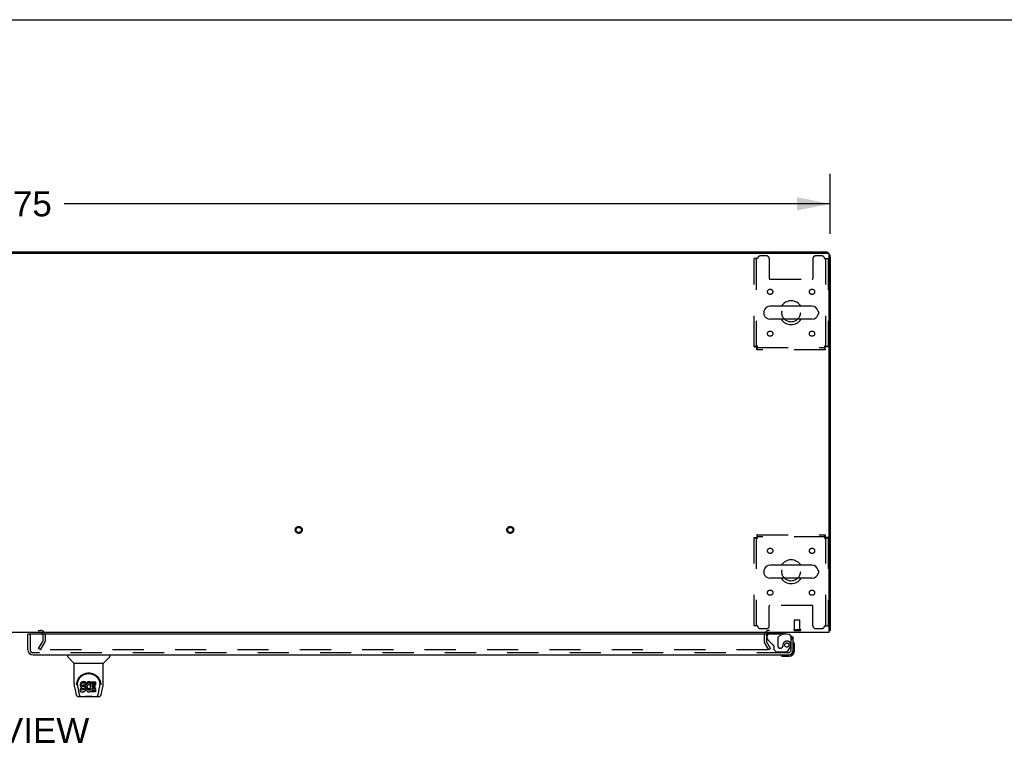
# Model space of a CAD drawing. Header units: inches. Extents: x 0 to 268, y 0 to 174.
# Tile 74 of 83: x 87 to 134, y 139 to 174. Entities that reach past the tile are written whole.
import ezdxf

# ---------------------------------------------------------------- set-up
doc = ezdxf.new("R2010")
doc.units = ezdxf.units.IN
doc.header["$LTSCALE"] = 14.749625
doc.header["$MEASUREMENT"] = 0
doc.linetypes.add('HIDDEN', pattern=[0.2, 0.1, -0.1])
doc.layers.get('0').update_dxf_attribs({"linetype": 'CONTINUOUS'})
for name, color, linetype in [('DEFAULT_2', 8, 'HIDDEN'), ('DIMENSIONS', 7, 'CONTINUOUS'), ('RIGHTHAND_DOOR_ASSEMBLY', 7, 'CONTINUOUS')]:
    doc.layers.add(name, color=color, linetype=linetype)
doc.styles.get("Standard").update_dxf_attribs({"font": 'arial.ttf'})
doc.dimstyles.new('DIMSTYLE_1', dxfattribs={"dimtxt": 1.183125, "dimasz": 1.5775, "dimexe": 0.09, "dimexo": 0.07, "dimgap": 0.0375, "dimtad": 0, "dimtih": 1, "dimtoh": 1, "dimzin": 4, "dimdsep": 46, "dimtxsty": 'Standard', "dimblk": '_FILLED', "dimblk1": '_FILLED', "dimblk2": '_FILLED', "dimcen": 0.09, "dimadec": 3, "dimazin": 1, "dimtfac": 1, "dimtdec": 3, "dimtofl": 0, "dimtmove": 0, "dimatfit": 3, "dimldrblk": '_FILLED', "dimfxl": 0, "dimtolj": 1, "dimtzin": 4, "dimarcsym": 0})

# ---------------------------------------------------------------- blocks, each defined once
blk = doc.blocks.new('_FILLED')
at = {"color": 0, "linetype": 'ByBlock'}
blk.add_solid([(0, 0), (-1, 0.2), (-1, -0.2)], dxfattribs=at)
blk = doc.blocks.new('*D1')
at = {"layer": 'DIMENSIONS', "color": 2, "linetype": 'Continuous'}
for p, q in [((48.059, 163.397), (48.059, 166.236)), ((125.809, 163.397), (125.809, 166.236)), ((48.059, 164.816), (84.275, 164.816)), ((125.809, 164.816), (89.592, 164.816))]:
    blk.add_line(p, q, dxfattribs=at)
at = {"layer": 'DIMENSIONS', "color": 2, "linetype": 'Continuous', "xscale": 1.5775, "yscale": 1.5775, "zscale": 1.5775, "rotation": 180}
blk.add_blockref('_FILLED', (48.059, 164.816), dxfattribs=at)
at = {"layer": 'DIMENSIONS', "color": 2, "linetype": 'Continuous', "xscale": 1.5775, "yscale": 1.5775, "zscale": 1.5775}
blk.add_blockref('_FILLED', (125.809, 164.816), dxfattribs=at)
at = {"layer": 'DIMENSIONS', "color": 2, "linetype": 'Continuous', "insert": (86.934, 165.408), "char_height": 1.1831, "width": 4.13434, "attachment_point": 2, "line_spacing_factor": 0.9}
blk.add_mtext('77.75', dxfattribs=at)

msp = doc.modelspace()

# ---------------------------------------------------------------- linework, layer by layer
at = {"color": 7, "linetype": 'Continuous'}
for p, q in [((0, 173.525), (268.175, 173.525)), ((55.559, 162.539), (118.309, 162.539)), ((118.309, 162.539), (118.309, 162.487)), ((122.667, 159.708), (122.667, 159.621)), ((124.942, 159.97), (122.967, 159.97)), ((125.242, 159.708), (125.242, 159.621)), ((124.942, 159.358), (122.967, 159.358)), ((124.942, 147.72), (122.967, 147.72)), ((122.667, 147.458), (122.667, 147.371)), ((124.942, 147.108), (122.967, 147.108)), ((125.242, 147.458), (125.242, 147.371)), ((125.757, 144.643), (125.809, 144.643))]:
    msp.add_line(p, q, dxfattribs=at)
at = {"color": 3, "linetype": 'Continuous'}
for p, q in [((48.171, 162.487), (125.697, 162.487)), ((118.309, 162.539), (125.562, 162.539)), ((125.757, 144.539), (125.757, 162.427)), ((125.809, 162.293), (125.809, 144.643)), ((125.757, 144.539), (48.111, 144.539))]:
    msp.add_line(p, q, dxfattribs=at)
for points in [[(125.757, 144.624), (125.757, 144.624), (125.761, 144.625), (125.765, 144.626), (125.769, 144.627), (125.773, 144.628)], [(125.773, 144.628), (125.781, 144.629), (125.784, 144.63), (125.788, 144.631), (125.791, 144.631), (125.794, 144.632), (125.797, 144.633), (125.799, 144.634), (125.802, 144.635), (125.803, 144.636), (125.805, 144.637), (125.806, 144.638), (125.807, 144.639), (125.808, 144.641), (125.808, 144.642), (125.809, 144.643)]]:
    msp.add_lwpolyline(points, dxfattribs=at)
for centre, radius, start, end in [((125.562, 162.293), 0.246, 50.5601, 90), ((125.697, 162.427), 0.06, 0, 90), ((125.562, 162.293), 0.246, 0, 39.4399), ((88.465, 144.424), 0.115, 18.2523, 64.7751), ((122.93, 144.397), 0.142, 90, 153.5334)]:
    msp.add_arc(centre, radius, start, end, dxfattribs=at)
at = {"color": 7, "linetype": 'Continuous'}
for centre, radius, start, end in [((123.955, 159.664), 0.562, 32.9567, 147.0433), ((122.811, 159.708), 0.144, 164.3697, 180), ((122.967, 159.664), 0.306, 90, 164.3697), ((124.942, 159.664), 0.306, 15.6303, 90), ((125.098, 159.708), 0.144, 0, 15.6303), ((122.811, 159.621), 0.144, 180, 195.6303), ((122.967, 159.664), 0.306, 195.6303, 270), ((123.955, 159.664), 0.562, 212.956, 327.044), ((124.942, 159.664), 0.306, 270, 344.3697), ((125.098, 159.621), 0.144, 344.3697, 360), ((122.967, 147.414), 0.306, 90, 164.3697), ((123.955, 147.414), 0.562, 32.9567, 147.0433), ((124.942, 147.414), 0.306, 15.6303, 90), ((122.811, 147.458), 0.144, 164.3697, 180), ((122.811, 147.371), 0.144, 180, 195.6303), ((122.967, 147.414), 0.306, 195.6303, 270), ((123.955, 147.414), 0.562, 212.956, 327.044), ((124.942, 147.414), 0.306, 270, 344.3697), ((125.098, 147.458), 0.144, 0, 15.6303), ((125.098, 147.371), 0.144, 344.3697, 360)]:
    msp.add_arc(centre, radius, start, end, dxfattribs=at)
at = {"layer": 'DEFAULT_2', "color": 8, "linetype": 'HIDDEN'}
for p, q in [((122.372, 162.227), (122.205, 162.227)), ((122.205, 158.048), (122.205, 162.227)), ((122.309, 162.227), (122.309, 158.048)), ((122.798, 162.352), (122.497, 162.352)), ((122.923, 162.227), (122.923, 161.282)), ((124.986, 162.227), (124.986, 161.282)), ((125.413, 162.352), (125.111, 162.352)), ((125.538, 162.227), (125.705, 162.227)), ((125.601, 158.048), (125.601, 162.227)), ((125.705, 162.227), (125.705, 158.048)), ((122.953, 161.252), (124.956, 161.252)), ((122.205, 158.048), (122.309, 158.048)), ((122.339, 158.018), (125.571, 158.018)), ((122.339, 157.914), (122.339, 158.018)), ((125.571, 157.914), (122.339, 157.914)), ((125.571, 157.914), (125.571, 158.018)), ((125.705, 158.048), (125.601, 158.048)), ((122.205, 149.03), (122.309, 149.03)), ((122.205, 144.852), (122.205, 149.03)), ((122.309, 149.03), (122.309, 144.852)), ((122.339, 149.164), (125.571, 149.164)), ((122.339, 149.164), (122.339, 149.06)), ((125.571, 149.06), (122.339, 149.06)), ((125.571, 149.164), (125.571, 149.06)), ((125.705, 149.03), (125.601, 149.03)), ((125.601, 144.852), (125.601, 149.03)), ((125.705, 149.03), (125.705, 144.852)), ((122.923, 144.852), (122.923, 145.797)), ((124.956, 145.827), (122.953, 145.827)), ((124.986, 144.852), (124.986, 145.797)), ((122.372, 144.852), (122.205, 144.852)), ((124.122, 144.686), (124.122, 145.133)), ((124.132, 145.143), (124.36, 145.143)), ((124.37, 144.686), (124.37, 145.133)), ((125.538, 144.852), (125.705, 144.852)), ((85.403, 144.643), (88.465, 144.643)), ((88.58, 144.424), (88.58, 144.135)), ((88.684, 144.424), (88.684, 144.135)), ((122.497, 144.727), (122.798, 144.727)), ((122.684, 144.397), (122.684, 144.135)), ((122.788, 144.397), (122.788, 144.135)), ((124.104, 144.686), (124.388, 144.686)), ((124.104, 144.643), (124.388, 144.643)), ((125.111, 144.727), (125.413, 144.727)), ((88.379, 143.779), (88.575, 144.119)), ((88.469, 143.727), (88.665, 144.067)), ((122.898, 143.727), (122.702, 144.067)), ((122.988, 143.779), (122.792, 144.119)), ((88.469, 143.727), (88.379, 143.779)), ((122.852, 143.727), (88.402, 143.727)), ((122.988, 143.779), (122.898, 143.727))]:
    msp.add_line(p, q, dxfattribs=at)
for points in [[(122.372, 158.081), (122.353, 158.079), (122.334, 158.077), (122.316, 158.074), (122.299, 158.072), (122.283, 158.07), (122.267, 158.067), (122.253, 158.065), (122.241, 158.063), (122.23, 158.06), (122.221, 158.058), (122.214, 158.055), (122.209, 158.053), (122.206, 158.051), (122.205, 158.048)], [(122.372, 158.081), (122.364, 158.079), (122.358, 158.077), (122.351, 158.074), (122.344, 158.072), (122.338, 158.07), (122.332, 158.067), (122.327, 158.065), (122.322, 158.063), (122.318, 158.06), (122.315, 158.058), (122.312, 158.055), (122.31, 158.053), (122.309, 158.051), (122.309, 158.048)], [(122.339, 158.018), (122.341, 158.019), (122.343, 158.02), (122.346, 158.022), (122.348, 158.025), (122.35, 158.028), (122.353, 158.032), (122.355, 158.037), (122.357, 158.042), (122.36, 158.048), (122.362, 158.054), (122.364, 158.061), (122.367, 158.067), (122.369, 158.074), (122.372, 158.081)], [(122.339, 157.914), (122.341, 157.915), (122.343, 157.919), (122.346, 157.924), (122.348, 157.931), (122.35, 157.94), (122.353, 157.951), (122.355, 157.963), (122.357, 157.977), (122.36, 157.993), (122.362, 158.009), (122.364, 158.026), (122.367, 158.044), (122.369, 158.063), (122.372, 158.081)], [(125.705, 158.048), (125.703, 158.051), (125.7, 158.053), (125.695, 158.055), (125.688, 158.058), (125.679, 158.06), (125.668, 158.063), (125.656, 158.065), (125.642, 158.067), (125.626, 158.07), (125.61, 158.072), (125.593, 158.074), (125.575, 158.077), (125.556, 158.079), (125.538, 158.081)], [(125.538, 158.081), (125.54, 158.074), (125.542, 158.067), (125.545, 158.061), (125.547, 158.054), (125.549, 158.048), (125.552, 158.042), (125.554, 158.037), (125.556, 158.032), (125.559, 158.028), (125.561, 158.025), (125.563, 158.022), (125.566, 158.02), (125.568, 158.019), (125.571, 158.018)], [(125.601, 158.048), (125.6, 158.051), (125.599, 158.053), (125.597, 158.055), (125.594, 158.058), (125.591, 158.06), (125.587, 158.063), (125.582, 158.065), (125.577, 158.067), (125.571, 158.07), (125.565, 158.072), (125.558, 158.074), (125.552, 158.077), (125.545, 158.079), (125.538, 158.081)], [(125.538, 158.081), (125.54, 158.063), (125.542, 158.044), (125.545, 158.026), (125.547, 158.009), (125.549, 157.993), (125.552, 157.977), (125.554, 157.963), (125.556, 157.951), (125.559, 157.94), (125.561, 157.931), (125.563, 157.924), (125.566, 157.919), (125.568, 157.915), (125.571, 157.914)], [(122.205, 149.03), (122.206, 149.028), (122.209, 149.026), (122.214, 149.023), (122.221, 149.021), (122.23, 149.019), (122.241, 149.016), (122.253, 149.014), (122.267, 149.012), (122.283, 149.009), (122.299, 149.007), (122.316, 149.004), (122.334, 149.002), (122.353, 149), (122.372, 148.997)], [(122.309, 149.03), (122.309, 149.028), (122.31, 149.026), (122.312, 149.023), (122.315, 149.021), (122.318, 149.019), (122.322, 149.016), (122.327, 149.014), (122.332, 149.012), (122.338, 149.009), (122.344, 149.007), (122.351, 149.004), (122.358, 149.002), (122.364, 149), (122.372, 148.997)], [(122.372, 148.997), (122.369, 149.016), (122.367, 149.035), (122.364, 149.053), (122.362, 149.07), (122.36, 149.086), (122.357, 149.102), (122.355, 149.115), (122.353, 149.128), (122.35, 149.139), (122.348, 149.148), (122.346, 149.155), (122.343, 149.16), (122.341, 149.163), (122.339, 149.164)], [(122.372, 148.997), (122.369, 149.004), (122.367, 149.011), (122.364, 149.018), (122.362, 149.025), (122.36, 149.031), (122.357, 149.037), (122.355, 149.042), (122.353, 149.047), (122.35, 149.051), (122.348, 149.054), (122.346, 149.057), (122.343, 149.059), (122.341, 149.06), (122.339, 149.06)], [(125.571, 149.164), (125.568, 149.163), (125.566, 149.16), (125.563, 149.155), (125.561, 149.148), (125.559, 149.139), (125.556, 149.128), (125.554, 149.115), (125.552, 149.102), (125.549, 149.086), (125.547, 149.07), (125.545, 149.053), (125.542, 149.035), (125.54, 149.016), (125.538, 148.997)], [(125.571, 149.06), (125.568, 149.06), (125.566, 149.059), (125.563, 149.057), (125.561, 149.054), (125.559, 149.051), (125.556, 149.047), (125.554, 149.042), (125.552, 149.037), (125.549, 149.031), (125.547, 149.025), (125.545, 149.018), (125.542, 149.011), (125.54, 149.004), (125.538, 148.997)], [(125.538, 148.997), (125.556, 149), (125.575, 149.002), (125.593, 149.004), (125.61, 149.007), (125.626, 149.009), (125.642, 149.012), (125.656, 149.014), (125.668, 149.016), (125.679, 149.019), (125.688, 149.021), (125.695, 149.023), (125.7, 149.026), (125.703, 149.028), (125.705, 149.03)], [(125.538, 148.997), (125.545, 149), (125.552, 149.002), (125.558, 149.004), (125.565, 149.007), (125.571, 149.009), (125.577, 149.012), (125.582, 149.014), (125.587, 149.016), (125.591, 149.019), (125.594, 149.021), (125.597, 149.023), (125.599, 149.026), (125.6, 149.028), (125.601, 149.03)], [(122.872, 143.744), (122.872, 143.742), (122.872, 143.74), (122.871, 143.739), (122.87, 143.737), (122.869, 143.735), (122.868, 143.733), (122.866, 143.732), (122.865, 143.731), (122.863, 143.73), (122.861, 143.729), (122.859, 143.728), (122.856, 143.727), (122.854, 143.727), (122.852, 143.727)], [(122.87, 143.752), (122.871, 143.75), (122.871, 143.748), (122.872, 143.746), (122.872, 143.744), (122.872, 143.744)]]:
    msp.add_lwpolyline(points, dxfattribs=at)
for centre, radius in [((122.965, 160.654), 0.125), ((124.944, 160.654), 0.125), ((123.955, 159.664), 0.438), ((122.965, 158.675), 0.125), ((124.944, 158.675), 0.125), ((100.677, 149.393), 0.164), ((100.677, 149.393), 0.124), ((110.677, 149.393), 0.164), ((110.677, 149.393), 0.124), ((122.965, 148.404), 0.125), ((124.944, 148.404), 0.125), ((123.955, 147.414), 0.438), ((122.965, 146.425), 0.125), ((124.944, 146.425), 0.125)]:
    msp.add_circle(centre, radius, dxfattribs=at)
for centre, radius, start, end in [((122.497, 162.227), 0.125, 90, 180), ((122.798, 162.227), 0.125, 0, 90), ((125.111, 162.227), 0.125, 90, 180), ((125.413, 162.227), 0.125, 0, 90), ((122.953, 161.282), 0.03, 180, 270), ((124.956, 161.282), 0.03, 270, 360), ((122.953, 145.797), 0.03, 90, 180), ((124.956, 145.797), 0.03, 0, 90), ((122.497, 144.852), 0.125, 180, 270), ((122.798, 144.852), 0.125, 270, 360), ((124.132, 145.133), 0.01, 90, 180), ((124.36, 145.133), 0.01, 0, 90), ((125.111, 144.852), 0.125, 180, 270), ((125.413, 144.852), 0.125, 270, 360), ((88.465, 144.424), 0.219, 0, 90), ((88.465, 144.424), 0.115, 64.7751, 90), ((88.465, 144.424), 0.115, 0, 18.2523), ((122.93, 144.397), 0.246, 90, 180), ((122.93, 144.397), 0.142, 153.5334, 180), ((124.104, 144.665), 0.0215, 90, 270), ((124.388, 144.665), 0.0215, 270, 90), ((88.547, 144.135), 0.033, 330, 360), ((88.547, 144.135), 0.137, 330, 360), ((122.821, 144.135), 0.137, 180, 210), ((122.821, 144.135), 0.033, 180, 210)]:
    msp.add_arc(centre, radius, start, end, dxfattribs=at)
at = {"layer": 'RIGHTHAND_DOOR_ASSEMBLY', "color": 7, "linetype": 'Continuous'}
for p, q in [((87.933, 144.46), (87.871, 144.46)), ((123.547, 144.46), (123.617, 144.5)), ((123.617, 144.539), (123.617, 144.5)), ((123.983, 144.335), (124.059, 144.335)), ((124.119, 143.941), (124.116, 143.979)), ((124.119, 143.684), (124.119, 143.941)), ((89.742, 143.481), (89.742, 143.419)), ((90.051, 143.093), (89.754, 143.391)), ((91.441, 143.093), (91.738, 143.391)), ((91.75, 143.481), (91.75, 143.419)), ((123.561, 143.424), (123.599, 143.421)), ((123.599, 143.421), (123.856, 143.421)), ((123.812, 143.481), (123.856, 143.481)), ((124.059, 143.684), (124.059, 143.728)), ((90.057, 143.088), (91.435, 143.088)), ((90.057, 142.116), (90.057, 143.088)), ((91.435, 142.116), (91.435, 143.088)), ((90.175, 142.061), (90.175, 142.061)), ((90.182, 142.148), (90.181, 142.084)), ((90.219, 142.074), (90.219, 142.051)), ((90.362, 142.119), (90.36, 142.096)), ((90.36, 142.029), (90.36, 142.096)), ((90.362, 142.052), (90.36, 142.029)), ((90.36, 142.029), (90.361, 142.005)), ((90.361, 142.005), (90.365, 141.981)), ((90.367, 142.143), (90.362, 142.119)), ((90.362, 142.052), (90.362, 142.119)), ((90.367, 142.076), (90.362, 142.052)), ((90.365, 141.981), (90.373, 141.959)), ((90.376, 142.165), (90.367, 142.143)), ((90.367, 142.076), (90.367, 142.143)), ((90.376, 142.098), (90.367, 142.076)), ((90.39, 142.185), (90.376, 142.165)), ((90.376, 142.098), (90.376, 142.165)), ((90.39, 142.118), (90.376, 142.098)), ((90.398, 142.193), (90.39, 142.185)), ((90.39, 142.118), (90.39, 142.185)), ((90.398, 142.126), (90.39, 142.118)), ((90.408, 142.199), (90.398, 142.193)), ((90.398, 142.126), (90.398, 142.193)), ((90.408, 142.133), (90.398, 142.126)), ((90.43, 142.209), (90.408, 142.199)), ((90.408, 142.133), (90.408, 142.199)), ((90.43, 142.142), (90.408, 142.133)), ((90.453, 142.216), (90.43, 142.209)), ((90.43, 142.142), (90.43, 142.209)), ((90.453, 142.15), (90.43, 142.142)), ((90.431, 142.017), (90.432, 142.032)), ((90.432, 142.01), (90.431, 142.017)), ((90.432, 142.032), (90.434, 142.047)), ((90.432, 142.01), (90.432, 142.032)), ((90.434, 142.002), (90.432, 142.01)), ((90.434, 142.047), (90.437, 142.054)), ((90.434, 142.002), (90.434, 142.047)), ((90.438, 141.996), (90.434, 142.002)), ((90.437, 142.054), (90.443, 142.059)), ((90.438, 141.996), (90.438, 142.055)), ((90.445, 141.992), (90.438, 141.996)), ((90.443, 142.059), (90.457, 142.063)), ((90.445, 142.059), (90.444, 142.059)), ((90.459, 142.055), (90.445, 142.059)), ((90.445, 141.992), (90.445, 142.059)), ((90.459, 141.988), (90.445, 141.992)), ((90.593, 142.216), (90.453, 142.216)), ((90.453, 142.15), (90.453, 142.216)), ((90.593, 142.15), (90.453, 142.15)), ((90.457, 142.063), (90.472, 142.064)), ((90.483, 142.056), (90.459, 142.055)), ((90.459, 141.988), (90.459, 142.055)), ((90.483, 141.989), (90.459, 141.988)), ((90.472, 142.064), (90.585, 142.064)), ((90.507, 142.054), (90.483, 142.056)), ((90.483, 141.989), (90.483, 142.056)), ((90.507, 141.988), (90.483, 141.989)), ((90.53, 142.049), (90.507, 142.054)), ((90.507, 141.988), (90.507, 142.054)), ((90.53, 141.982), (90.507, 141.988)), ((90.541, 142.044), (90.53, 142.049)), ((90.53, 141.982), (90.53, 142.049)), ((90.541, 141.978), (90.53, 141.982)), ((90.551, 142.038), (90.541, 142.044)), ((90.541, 141.978), (90.541, 142.044)), ((90.568, 142.021), (90.551, 142.038)), ((90.551, 141.971), (90.551, 142.038)), ((90.582, 142.001), (90.568, 142.021)), ((90.568, 141.954), (90.568, 142.021)), ((90.591, 141.979), (90.582, 142.001)), ((90.582, 141.934), (90.582, 142.001)), ((90.585, 142.064), (90.59, 142.065)), ((90.59, 142.065), (90.592, 142.07)), ((90.592, 142.07), (90.593, 142.083)), ((90.597, 142.052), (90.592, 142.008)), ((90.592, 141.941), (90.592, 142.008)), ((90.597, 141.986), (90.592, 141.941)), ((90.594, 142.174), (90.593, 142.216)), ((90.593, 142.15), (90.593, 142.216)), ((90.594, 142.107), (90.593, 142.15)), ((90.593, 142.083), (90.594, 142.107)), ((90.594, 142.107), (90.594, 142.174)), ((90.601, 142.074), (90.597, 142.052)), ((90.597, 141.986), (90.597, 142.052)), ((90.601, 142.008), (90.597, 141.986)), ((90.607, 142.096), (90.601, 142.074)), ((90.601, 142.008), (90.601, 142.074)), ((90.607, 142.029), (90.601, 142.008)), ((90.615, 142.116), (90.607, 142.096)), ((90.607, 142.029), (90.607, 142.096)), ((90.615, 142.05), (90.607, 142.029)), ((90.626, 142.136), (90.615, 142.116)), ((90.615, 142.05), (90.615, 142.116)), ((90.626, 142.069), (90.615, 142.05)), ((90.639, 142.154), (90.626, 142.136)), ((90.626, 142.069), (90.626, 142.136)), ((90.639, 142.087), (90.626, 142.069)), ((90.654, 142.171), (90.639, 142.154)), ((90.639, 142.087), (90.639, 142.154)), ((90.654, 142.104), (90.639, 142.087)), ((90.67, 142.186), (90.654, 142.171)), ((90.654, 142.104), (90.654, 142.171)), ((90.67, 142.119), (90.654, 142.104)), ((90.665, 141.984), (90.662, 141.957)), ((90.669, 141.996), (90.665, 141.984)), ((90.675, 142.008), (90.669, 141.996)), ((90.688, 142.199), (90.67, 142.186)), ((90.67, 142.119), (90.67, 142.186)), ((90.688, 142.132), (90.67, 142.119)), ((90.689, 142.031), (90.675, 142.008)), ((90.709, 142.208), (90.688, 142.199)), ((90.688, 142.132), (90.688, 142.199)), ((90.709, 142.141), (90.688, 142.132)), ((90.697, 142.042), (90.689, 142.031)), ((90.708, 142.049), (90.697, 142.042)), ((90.733, 142.06), (90.708, 142.049)), ((90.731, 142.213), (90.709, 142.208)), ((90.709, 142.141), (90.709, 142.208)), ((90.731, 142.146), (90.709, 142.141)), ((90.753, 142.215), (90.731, 142.213)), ((90.731, 142.146), (90.731, 142.213)), ((90.753, 142.148), (90.731, 142.146)), ((90.746, 142.063), (90.733, 142.06)), ((90.759, 142.063), (90.746, 142.063)), ((90.753, 142.215), (90.775, 142.215)), ((90.753, 142.148), (90.753, 142.215)), ((90.775, 142.148), (90.753, 142.148)), ((90.772, 142.06), (90.759, 142.063)), ((90.785, 142.055), (90.772, 142.06)), ((90.786, 142.213), (90.775, 142.215)), ((90.775, 142.148), (90.775, 142.215)), ((90.786, 142.146), (90.775, 142.148)), ((90.797, 142.209), (90.786, 142.213)), ((90.786, 142.146), (90.786, 142.213)), ((90.797, 142.143), (90.786, 142.146)), ((90.817, 142.125), (90.791, 142.057)), ((90.816, 142.197), (90.797, 142.209)), ((90.797, 142.143), (90.797, 142.209)), ((90.816, 142.131), (90.797, 142.143)), ((90.816, 142.197), (90.816, 142.131)), ((90.817, 142.194), (90.817, 142.131)), ((90.826, 142.214), (91.063, 142.214)), ((90.826, 141.822), (90.826, 142.214)), ((90.826, 142.148), (91.063, 142.148)), ((90.896, 142.06), (90.896, 141.992)), ((91.063, 142.064), (90.9, 142.064)), ((90.9, 142.055), (91.032, 142.055)), ((90.9, 141.988), (91.032, 141.988)), ((91.036, 142.05), (91.036, 141.91)), ((91.067, 142.21), (91.067, 142.069)), ((91.31, 142.148), (91.311, 142.084)), ((91.317, 142.061), (91.317, 142.061)), ((90.072, 141.973), (90.137, 141.667)), ((90.228, 141.953), (90.286, 141.66)), ((90.296, 141.592), (90.303, 141.592)), ((90.305, 141.585), (90.305, 141.586)), ((90.362, 141.743), (90.362, 141.885)), ((90.426, 141.89), (90.367, 141.889)), ((90.367, 141.822), (90.367, 141.889)), ((90.426, 141.823), (90.367, 141.822)), ((90.367, 141.738), (90.511, 141.738)), ((90.373, 141.959), (90.386, 141.939)), ((90.386, 141.939), (90.402, 141.922)), ((90.402, 141.922), (90.422, 141.909)), ((90.422, 141.909), (90.433, 141.904)), ((90.487, 141.89), (90.426, 141.89)), ((90.426, 141.823), (90.426, 141.89)), ((90.487, 141.823), (90.426, 141.823)), ((90.433, 141.904), (90.445, 141.902)), ((90.445, 141.902), (90.492, 141.902)), ((90.502, 141.891), (90.487, 141.89)), ((90.487, 141.823), (90.487, 141.89)), ((90.502, 141.824), (90.487, 141.823)), ((90.508, 141.493), (90.487, 141.514)), ((90.492, 141.902), (90.5, 141.901)), ((90.5, 141.901), (90.507, 141.899)), ((90.509, 141.895), (90.502, 141.891)), ((90.502, 141.824), (90.502, 141.891)), ((90.509, 141.828), (90.502, 141.824)), ((90.507, 141.899), (90.513, 141.894)), ((90.51, 141.896), (90.509, 141.895)), ((90.509, 141.828), (90.509, 141.895)), ((90.514, 141.833), (90.509, 141.828)), ((90.511, 141.738), (90.523, 141.74)), ((90.513, 141.894), (90.518, 141.888)), ((90.514, 141.833), (90.514, 141.893)), ((90.523, 141.845), (90.514, 141.833)), ((90.518, 141.888), (90.524, 141.875)), ((90.523, 141.845), (90.523, 141.877)), ((90.526, 141.852), (90.523, 141.845)), ((90.523, 141.74), (90.534, 141.744)), ((90.524, 141.875), (90.527, 141.86)), ((90.526, 141.852), (90.526, 141.864)), ((90.527, 141.86), (90.526, 141.852)), ((90.534, 141.744), (90.554, 141.758)), ((90.551, 141.971), (90.541, 141.978)), ((90.568, 141.954), (90.551, 141.971)), ((90.554, 141.758), (90.571, 141.774)), ((90.582, 141.934), (90.568, 141.954)), ((90.571, 141.774), (90.578, 141.784)), ((90.578, 141.784), (90.583, 141.795)), ((90.591, 141.912), (90.582, 141.934)), ((90.583, 141.795), (90.592, 141.818)), ((90.592, 141.975), (90.591, 141.979)), ((90.591, 141.912), (90.591, 141.979)), ((90.597, 141.889), (90.591, 141.912)), ((90.592, 141.941), (90.593, 141.919)), ((90.592, 141.818), (90.598, 141.841)), ((90.593, 141.919), (90.596, 141.897)), ((90.596, 141.897), (90.601, 141.875)), ((90.6, 141.865), (90.597, 141.889)), ((90.598, 141.841), (90.6, 141.865)), ((90.6, 141.865), (90.6, 141.879)), ((90.601, 141.875), (90.608, 141.854)), ((90.608, 141.854), (90.629, 141.815)), ((90.629, 141.815), (90.642, 141.796)), ((90.642, 141.796), (90.656, 141.78)), ((90.656, 141.78), (90.673, 141.765)), ((90.662, 141.957), (90.661, 141.93)), ((90.661, 141.93), (90.663, 141.917)), ((90.663, 141.917), (90.663, 141.957)), ((90.663, 141.917), (90.666, 141.904)), ((90.665, 141.976), (90.666, 141.971)), ((90.666, 141.971), (90.676, 141.946)), ((90.666, 141.904), (90.666, 141.971)), ((90.666, 141.904), (90.676, 141.879)), ((90.673, 141.765), (90.69, 141.751)), ((90.676, 141.946), (90.689, 141.923)), ((90.676, 141.879), (90.676, 141.946)), ((90.676, 141.879), (90.689, 141.856)), ((90.689, 141.923), (90.698, 141.913)), ((90.689, 141.856), (90.689, 141.923)), ((90.689, 141.856), (90.698, 141.846)), ((90.69, 141.751), (90.7, 141.746)), ((90.698, 141.913), (90.708, 141.904)), ((90.698, 141.846), (90.698, 141.913)), ((90.698, 141.846), (90.708, 141.837)), ((90.7, 141.746), (90.711, 141.742)), ((90.708, 141.904), (90.719, 141.897)), ((90.708, 141.837), (90.708, 141.904)), ((90.708, 141.837), (90.719, 141.83)), ((90.711, 141.742), (90.733, 141.737)), ((90.719, 141.897), (90.732, 141.892)), ((90.719, 141.83), (90.719, 141.897)), ((90.719, 141.83), (90.732, 141.825)), ((90.732, 141.892), (90.745, 141.889)), ((90.732, 141.825), (90.732, 141.892)), ((90.732, 141.825), (90.745, 141.823)), ((90.733, 141.737), (90.755, 141.734)), ((90.745, 141.889), (90.758, 141.889)), ((90.745, 141.823), (90.745, 141.889)), ((90.745, 141.823), (90.758, 141.822)), ((90.755, 141.734), (90.777, 141.737)), ((90.758, 141.889), (90.772, 141.891)), ((90.758, 141.822), (90.758, 141.889)), ((90.758, 141.822), (90.772, 141.824)), ((90.772, 141.891), (90.784, 141.895)), ((90.772, 141.824), (90.772, 141.891)), ((90.772, 141.824), (90.784, 141.828)), ((90.777, 141.737), (90.798, 141.744)), ((90.784, 141.895), (90.796, 141.9)), ((90.784, 141.828), (90.784, 141.895)), ((90.784, 141.828), (90.796, 141.834)), ((90.796, 141.9), (90.807, 141.908)), ((90.796, 141.834), (90.796, 141.9)), ((90.796, 141.834), (90.807, 141.841)), ((90.798, 141.744), (90.817, 141.755)), ((90.807, 141.908), (90.807, 141.841)), ((90.814, 141.907), (90.826, 141.889)), ((90.814, 141.84), (90.826, 141.822)), ((90.828, 141.756), (90.817, 141.756)), ((90.817, 141.755), (90.817, 141.756)), ((90.828, 141.743), (90.828, 141.756)), ((91.063, 141.738), (90.832, 141.738)), ((90.897, 141.901), (90.897, 141.824)), ((91.032, 141.906), (90.902, 141.906)), ((90.902, 141.886), (91.063, 141.886)), ((90.902, 141.819), (91.063, 141.819)), ((90.984, 141.493), (91.005, 141.514)), ((91.068, 141.882), (91.068, 141.743)), ((91.187, 141.585), (91.187, 141.586)), ((91.189, 141.592), (91.196, 141.592)), ((91.206, 141.66), (91.263, 141.95)), ((91.263, 141.95), (91.264, 141.954)), ((91.355, 141.667), (91.42, 141.973)), ((90.261, 141.513), (90.488, 141.513)), ((90.348, 141.513), (90.342, 141.513)), ((90.348, 141.513), (90.346, 141.513)), ((90.984, 141.493), (90.508, 141.493)), ((91.004, 141.513), (91.231, 141.513)), ((91.146, 141.513), (91.144, 141.513))]:
    msp.add_line(p, q, dxfattribs=at)
at = {"layer": 'RIGHTHAND_DOOR_ASSEMBLY', "color": 3, "linetype": 'Continuous'}
for p, q in [((87.871, 143.728), (87.871, 144.46)), ((123.767, 144.46), (87.933, 144.46)), ((124.059, 143.728), (124.059, 144.335)), ((88.118, 143.481), (123.812, 143.481))]:
    msp.add_line(p, q, dxfattribs=at)
at = {"layer": 'RIGHTHAND_DOOR_ASSEMBLY', "color": 8, "linetype": 'HIDDEN'}
for p, q in [((87.975, 144.46), (87.975, 143.728)), ((122.83, 144.26), (122.83, 144.382)), ((122.987, 144.539), (123.617, 144.539)), ((123.378, 144.362), (123.547, 144.46)), ((123.955, 144.335), (123.983, 144.335)), ((123.955, 143.728), (123.955, 144.335)), ((123.078, 143.97), (122.859, 144.189)), ((123.137, 143.911), (123.137, 143.732)), ((123.329, 144.276), (123.329, 143.896)), ((123.558, 143.896), (123.558, 143.885)), ((123.812, 143.585), (88.118, 143.585)), ((123.137, 143.732), (123.263, 143.606)), ((123.714, 143.606), (123.263, 143.606)), ((123.46, 143.798), (123.427, 143.798)), ((123.779, 143.64), (123.88, 143.784))]:
    msp.add_line(p, q, dxfattribs=at)
at = {"layer": 'RIGHTHAND_DOOR_ASSEMBLY', "color": 7, "linetype": 'Continuous'}
for points in [[(90.175, 142.074), (90.178, 142.115), (90.185, 142.165), (90.195, 142.212), (90.21, 142.256), (90.227, 142.298), (90.246, 142.337), (90.269, 142.374), (90.294, 142.409), (90.321, 142.442), (90.35, 142.472), (90.382, 142.501), (90.416, 142.526), (90.451, 142.55), (90.489, 142.57), (90.529, 142.589), (90.57, 142.604), (90.613, 142.616), (90.657, 142.625), (90.701, 142.63), (90.746, 142.632), (90.791, 142.63), (90.836, 142.624), (90.88, 142.616), (90.923, 142.604), (90.964, 142.588), (91.004, 142.57), (91.041, 142.549), (91.077, 142.526), (91.111, 142.5), (91.142, 142.472), (91.171, 142.441), (91.199, 142.409), (91.224, 142.374), (91.246, 142.336), (91.266, 142.297), (91.283, 142.255), (91.297, 142.211), (91.307, 142.164), (91.314, 142.114), (91.317, 142.074)], [(90.219, 142.074), (90.219, 142.094), (90.221, 142.118), (90.224, 142.142), (90.227, 142.166), (90.232, 142.19), (90.238, 142.213), (90.244, 142.235), (90.252, 142.258), (90.261, 142.279), (90.27, 142.3), (90.28, 142.321), (90.291, 142.34), (90.303, 142.359), (90.315, 142.377), (90.328, 142.394), (90.341, 142.411), (90.355, 142.427), (90.369, 142.442), (90.383, 142.456), (90.398, 142.469), (90.413, 142.482), (90.428, 142.494), (90.443, 142.505), (90.459, 142.516), (90.475, 142.526), (90.491, 142.535), (90.506, 142.543), (90.522, 142.551), (90.538, 142.558), (90.554, 142.565), (90.57, 142.571), (90.586, 142.576), (90.602, 142.581), (90.618, 142.585), (90.634, 142.589), (90.65, 142.592), (90.666, 142.595), (90.682, 142.597), (90.698, 142.599), (90.713, 142.6), (90.729, 142.601), (90.745, 142.601), (90.761, 142.601), (90.777, 142.6), (90.793, 142.599), (90.809, 142.597), (90.825, 142.595), (90.841, 142.592), (90.857, 142.589), (90.873, 142.585), (90.889, 142.581), (90.905, 142.576), (90.921, 142.571), (90.937, 142.565), (90.953, 142.559), (90.969, 142.551), (90.985, 142.544), (91.001, 142.535), (91.017, 142.526), (91.032, 142.516), (91.048, 142.506), (91.063, 142.495), (91.078, 142.483), (91.093, 142.47), (91.108, 142.457), (91.123, 142.442), (91.137, 142.427), (91.151, 142.411), (91.164, 142.395), (91.177, 142.377), (91.189, 142.359), (91.201, 142.34), (91.212, 142.321), (91.222, 142.301), (91.231, 142.28), (91.24, 142.258), (91.247, 142.236), (91.254, 142.213), (91.26, 142.19), (91.265, 142.167), (91.268, 142.143), (91.271, 142.118), (91.273, 142.094), (91.273, 142.074)], [(90.057, 142.116), (90.058, 142.083), (90.061, 142.043), (90.066, 142.004), (90.072, 141.973)], [(90.175, 142.061), (90.175, 142.066), (90.175, 142.074)], [(90.219, 142.051), (90.219, 142.035), (90.221, 142.006), (90.224, 141.978), (90.228, 141.953)], [(91.264, 141.954), (91.264, 141.957), (91.265, 141.96), (91.266, 141.963), (91.266, 141.966), (91.267, 141.969), (91.267, 141.972), (91.268, 141.976), (91.268, 141.979), (91.269, 141.983), (91.269, 141.986), (91.269, 141.99), (91.27, 141.994), (91.27, 141.998), (91.271, 142.002), (91.271, 142.006), (91.271, 142.011), (91.272, 142.015), (91.272, 142.019), (91.272, 142.024), (91.272, 142.029), (91.273, 142.033), (91.273, 142.038), (91.273, 142.043), (91.273, 142.049), (91.273, 142.074)], [(91.317, 142.074), (91.317, 142.067), (91.317, 142.061)], [(91.42, 141.973), (91.426, 142.003), (91.431, 142.043), (91.434, 142.083), (91.435, 142.117)], [(90.137, 141.667), (90.14, 141.654), (90.145, 141.636), (90.15, 141.619), (90.155, 141.604), (90.161, 141.591), (90.167, 141.578), (90.173, 141.567), (90.18, 141.556), (90.189, 141.547), (90.198, 141.538), (90.208, 141.53), (90.219, 141.523), (90.232, 141.518), (90.245, 141.514), (90.258, 141.513), (90.261, 141.513)], [(90.286, 141.66), (90.288, 141.648), (90.291, 141.635), (90.294, 141.621), (90.298, 141.608), (90.302, 141.596), (90.305, 141.586)], [(90.305, 141.585), (90.311, 141.573), (90.317, 141.56), (90.323, 141.55), (90.33, 141.541), (90.337, 141.532), (90.345, 141.525), (90.354, 141.52), (90.364, 141.516), (90.374, 141.513), (90.382, 141.513)], [(90.367, 141.889), (90.366, 141.889), (90.366, 141.889), (90.366, 141.889), (90.365, 141.889), (90.365, 141.889), (90.364, 141.888), (90.364, 141.888), (90.364, 141.888), (90.363, 141.887), (90.363, 141.887), (90.363, 141.886), (90.363, 141.886), (90.362, 141.885), (90.362, 141.885)], [(90.367, 141.822), (90.366, 141.822), (90.366, 141.822), (90.366, 141.822), (90.365, 141.822), (90.365, 141.822), (90.364, 141.822), (90.364, 141.821), (90.364, 141.821), (90.363, 141.821), (90.363, 141.82), (90.363, 141.82), (90.363, 141.819), (90.362, 141.818), (90.362, 141.818)], [(90.463, 141.513), (90.483, 141.513), (90.505, 141.515), (90.529, 141.517), (90.553, 141.52), (90.579, 141.523), (90.606, 141.526), (90.633, 141.528), (90.661, 141.531), (90.69, 141.532), (90.719, 141.533), (90.749, 141.534), (90.778, 141.533), (90.807, 141.532), (90.835, 141.53), (90.863, 141.528), (90.89, 141.525), (90.916, 141.522), (90.942, 141.52), (90.965, 141.517), (90.988, 141.515), (91.01, 141.513), (91.029, 141.513)], [(90.463, 141.513), (90.485, 141.513), (90.511, 141.515), (90.539, 141.518), (90.596, 141.523)], [(90.596, 141.523), (90.625, 141.526), (90.654, 141.528), (90.685, 141.53), (90.715, 141.531), (90.746, 141.532), (90.776, 141.531), (90.806, 141.53), (90.837, 141.529), (90.866, 141.526), (90.896, 141.523), (90.953, 141.518)], [(90.953, 141.518), (90.98, 141.515), (91.007, 141.513), (91.029, 141.513)], [(91.11, 141.513), (91.118, 141.513), (91.128, 141.516), (91.138, 141.52), (91.147, 141.525), (91.155, 141.532), (91.162, 141.54), (91.169, 141.55), (91.175, 141.56), (91.181, 141.573), (91.187, 141.585)], [(91.187, 141.586), (91.19, 141.596), (91.194, 141.608), (91.198, 141.621), (91.201, 141.635), (91.204, 141.648), (91.206, 141.66)], [(91.231, 141.513), (91.233, 141.513), (91.247, 141.514), (91.26, 141.518), (91.272, 141.523), (91.284, 141.529), (91.294, 141.537), (91.303, 141.546), (91.311, 141.556), (91.319, 141.566), (91.325, 141.578), (91.331, 141.59), (91.337, 141.604), (91.342, 141.619), (91.347, 141.636), (91.352, 141.654), (91.355, 141.667)]]:
    msp.add_lwpolyline(points, dxfattribs=at)
at = {"layer": 'RIGHTHAND_DOOR_ASSEMBLY', "color": 8, "linetype": 'HIDDEN'}
msp.add_circle((123.755, 143.948), 0.101, dxfattribs=at)
at = {"layer": 'RIGHTHAND_DOOR_ASSEMBLY', "color": 3, "linetype": 'Continuous'}
for centre, radius, start, end in [((87.933, 144.44), 0.02, 90, 180), ((123.767, 144.21), 0.25, 0, 90), ((88.118, 143.728), 0.246, 180, 270), ((123.812, 143.728), 0.246, 270, 360)]:
    msp.add_arc(centre, radius, start, end, dxfattribs=at)
at = {"layer": 'RIGHTHAND_DOOR_ASSEMBLY', "color": 8, "linetype": 'HIDDEN'}
for centre, radius, start, end in [((122.987, 144.382), 0.157, 150.1697, 180), ((123.429, 144.276), 0.1, 120.092, 180), ((122.93, 144.26), 0.1, 180, 225), ((123.149, 144.041), 0.1, 225, 248.3904), ((123.098, 143.911), 0.039, 0, 68.3904), ((123.427, 143.896), 0.098, 180, 270), ((123.46, 143.896), 0.098, 270, 360), ((123.95, 143.885), 0.393, 162.0702, 178.3401), ((123.755, 143.948), 0.187, 343.1561, 162.1518), ((123.564, 144.006), 0.386, 324.9, 343.1561), ((88.118, 143.728), 0.142, 180, 270), ((123.714, 143.685), 0.079, 270, 324.9), ((123.812, 143.728), 0.142, 270, 360)]:
    msp.add_arc(centre, radius, start, end, dxfattribs=at)
at = {"layer": 'RIGHTHAND_DOOR_ASSEMBLY', "color": 7, "linetype": 'Continuous'}
for centre, radius, start, end in [((122.987, 144.382), 0.157, 90, 150.1697), ((124.074, 144.061), 0.015, 96.3796, 180), ((124.07, 144.061), 0.015, 30.8899, 83.6204), ((123.869, 143.941), 0.25, 0, 30.8899), ((89.781, 143.419), 0.0394, 180, 225), ((91.711, 143.419), 0.0394, 315, 360), ((123.479, 143.466), 0.015, 90, 173.6204), ((123.479, 143.47), 0.015, 186.3796, 239.1101), ((123.599, 143.671), 0.25, 239.1101, 270), ((123.856, 143.684), 0.263, 270, 360), ((123.856, 143.684), 0.203, 270, 360), ((90.065, 143.107), 0.0197, 225, 262.5), ((91.427, 143.107), 0.0197, 277.5, 315)]:
    msp.add_arc(centre, radius, start, end, dxfattribs=at)
for centre, major_axis, ratio, start_param, end_param in [((90.746, 142.074), (0, 0.565), 0.999848, 1.137008, 1.553352), ((90.787, 142.059), (0, 0.00448), 1, -3.557718, -1.937287), ((90.813, 142.194), (0, 0.00448), 1, -1.566905, -0.665444), ((90.813, 142.127), (0, 0.00448), 1, -1.566955, -0.665444), ((90.813, 142.127), (0.00448, 0), 1, -0.366491, 0.003842), ((90.9, 142.06), (0.00448, 0), 1, 1.570796, 3.141593), ((90.9, 142.059), (0.00448, 0), 1, -2.747639, -2.073069), ((90.9, 141.992), (0.00448, 0), 1, -3.141593, -1.570796), ((90.9, 142.059), (0, 0.00448), 1, -3.643865, -3.141593), ((91.032, 142.05), (0.00448, 0), 1, 0, 1.570796), ((91.032, 141.983), (0.00448, 0), 1, 0, 1.570796), ((91.063, 142.21), (0.00448, 0), 1, 0, 1.570796), ((91.063, 142.143), (0.00448, 0), 1, 0, 1.570796), ((91.063, 142.069), (0.00448, 0), 1, -1.570796, 0), ((90.746, 142.074), (0, 0.565), 0.999848, -1.553352, -1.137622), ((90.367, 141.743), (0, 0.00483), 1, 1.570796, 3.141593), ((90.81, 141.904), (0.00448, 0), 1, 0.594971, 2.222579), ((90.81, 141.837), (0.00448, 0), 1, 0.594971, 2.222579), ((90.832, 141.743), (0.00448, 0), 1, -3.141593, -1.570796), ((90.902, 141.901), (0.00448, 0), 1, 1.570796, 3.141593), ((90.902, 141.891), (0.00448, 0), 1, -3.141593, -1.570796), ((90.902, 141.824), (0.00448, 0), 1, -3.141593, -1.570796), ((91.032, 141.91), (0.00448, 0), 1, -1.570796, 0), ((91.063, 141.882), (0.00448, 0), 1, 0, 1.570796), ((91.063, 141.815), (0.00448, 0), 1, 0, 1.570796), ((91.063, 141.743), (0.00448, 0), 1, -1.570796, 0)]:
    msp.add_ellipse(centre, major_axis=major_axis, ratio=ratio, start_param=start_param, end_param=end_param, dxfattribs=at)

# ---------------------------------------------------------------- texts
at = {"layer": 'DIMENSIONS', "color": 2, "linetype": 'Continuous', "insert": (86.735, 140.505), "char_height": 1.1831, "width": 8.06196, "attachment_point": 2, "line_spacing_factor": 0.9}
msp.add_mtext('TOP VIEW', dxfattribs=at)

# ---------------------------------------------------------------- dimensions: what is measured, and where the dimension line sits
at = {"layer": 'DIMENSIONS', "color": 2, "linetype": 'Continuous'}
dim = msp.add_linear_dim(base=(48.059, 164.816), p1=(125.809, 166.306), p2=(48.059, 166.306), angle=180, dimstyle='DIMSTYLE_1', dxfattribs=at)
dim.commit()
dim.dimension.update_dxf_attribs({"geometry": '*D1', "text_midpoint": (86.938, 164.801), "dimtype": 160})

doc.saveas('drawing.dxf')
